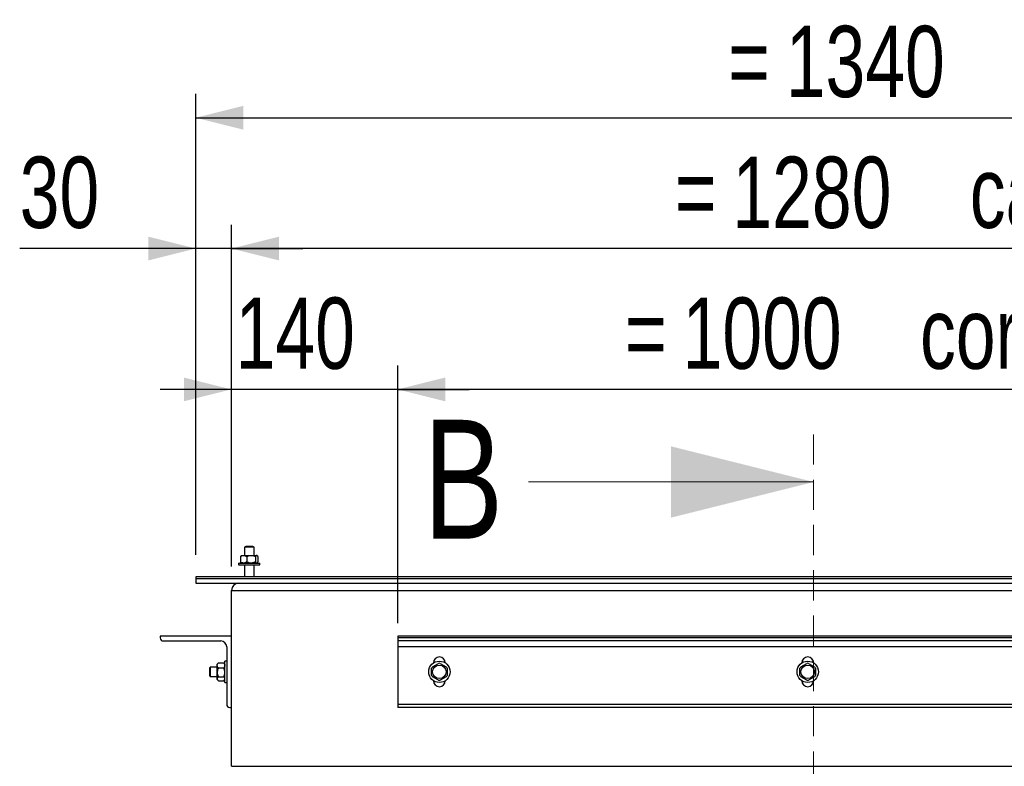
# Model space of a CAD drawing. Header units: millimetres. Extents: x 5 to 589, y 5 to 415.
# Tile 30 of 76: x 305 to 346, y 228 to 259. Entities that reach past the tile are written whole.
import ezdxf

# ---------------------------------------------------------------- set-up
doc = ezdxf.new("R2010")
doc.units = ezdxf.units.MM
doc.linetypes.add('HIDDEN', pattern=[1.905, 1.27, -0.635])
doc.layers.add('COTES', color=1, linetype='Continuous')
doc.layers.add('TRAIT-FORT', color=4, linetype='Continuous', lineweight=25)
doc.styles.add('SLDTEXTSTYLE0', font='TXT', dxfattribs={"width": 0.75})
doc.dimstyles.new('SLDDIMSTYLE0', dxfattribs={"dimtxt": 3, "dimasz": 2, "dimexe": 0, "dimexo": 0.0625, "dimgap": 0.75, "dimtad": 1, "dimlfac": 20, "dimrnd": 1e-09, "dimzin": 12, "dimdsep": 46, "dimtxsty": 'SLDTEXTSTYLE0', "dimsah": 1, "dimcen": 0.09, "dimadec": 0, "dimazin": 3, "dimtfac": 1, "dimtofl": 0, "dimtmove": 0, "dimatfit": 3, "dimfxl": 1, "dimfrac": 2, "dimtolj": 1, "dimtzin": 12, "dimarcsym": 0})
doc.dimstyles.new('SLDDIMSTYLE1', dxfattribs={"dimtxt": 3, "dimasz": 2, "dimexe": 0, "dimexo": 0.0625, "dimgap": 0.75, "dimtad": 1, "dimlfac": 20, "dimrnd": 1e-09, "dimzin": 12, "dimdsep": 46, "dimtxsty": 'SLDTEXTSTYLE0', "dimsah": 1, "dimcen": 0.09, "dimadec": 0, "dimazin": 3, "dimtfac": 1, "dimtmove": 0, "dimatfit": 0, "dimfxl": 1, "dimfrac": 2, "dimtolj": 1, "dimtzin": 12, "dimarcsym": 0})

# ---------------------------------------------------------------- blocks, each defined once
blk = doc.blocks.new('_D_22')
at = {"layer": 'COTES', "color": 1, "transparency": 16777216}
for p, q in [((312.056, 236.841), (312.056, 256.228)), ((379.056, 236.841), (379.056, 256.228)), ((312.056, 255.228), (379.056, 255.228))]:
    blk.add_line(p, q, dxfattribs=at)
for points in [[(312.056, 255.228), (314.056, 254.728), (314.056, 255.728)], [(379.056, 255.228), (377.056, 255.728), (377.056, 254.728)]]:
    blk.add_solid(points, dxfattribs=at)
at = {"layer": 'COTES', "color": 1, "transparency": 16777216, "char_height": 3, "attachment_point": 1, "style": 'SLDTEXTSTYLE0'}
for s, insert in [('1340', (336.881, 259.096)), ('tole=', (346.873, 259.096)), ('=', (334.456, 259.096))]:
    blk.add_mtext(s, dxfattribs=dict(at, insert=insert))
blk = doc.blocks.new('_D_23')
at = {"layer": 'COTES', "color": 1, "transparency": 16777216}
for p, q in [((313.556, 236.341), (313.556, 250.725)), ((377.556, 236.341), (377.556, 250.725)), ((377.556, 249.725), (313.556, 249.725))]:
    blk.add_line(p, q, dxfattribs=at)
for points in [[(313.556, 249.725), (315.556, 249.225), (315.556, 250.225)], [(377.556, 249.725), (375.556, 250.225), (375.556, 249.225)]]:
    blk.add_solid(points, dxfattribs=at)
at = {"layer": 'COTES', "color": 1, "transparency": 16777216, "char_height": 3, "attachment_point": 1, "style": 'SLDTEXTSTYLE0'}
for s, insert in [('1280', (334.635, 253.592)), ('cadre=', (344.627, 253.592)), ('=', (332.21, 253.592))]:
    blk.add_mtext(s, dxfattribs=dict(at, insert=insert))
blk = doc.blocks.new('_D_24')
at = {"layer": 'COTES', "color": 1, "transparency": 16777216}
for p, q in [((312.056, 236.841), (312.056, 250.725)), ((313.556, 236.341), (313.556, 250.725)), ((312.056, 249.725), (304.644, 249.725)), ((313.556, 249.725), (312.056, 249.725)), ((313.556, 249.725), (316.556, 249.725))]:
    blk.add_line(p, q, dxfattribs=at)
for points in [[(312.056, 249.725), (310.056, 250.225), (310.056, 249.225)], [(313.556, 249.725), (315.556, 249.225), (315.556, 250.225)]]:
    blk.add_solid(points, dxfattribs=at)
at = {"layer": 'COTES', "color": 1, "transparency": 16777216, "insert": (304.644, 253.592), "char_height": 3, "attachment_point": 1, "style": 'SLDTEXTSTYLE0'}
blk.add_mtext('30', dxfattribs=at)
blk = doc.blocks.new('_D_27')
at = {"layer": 'COTES', "color": 1, "transparency": 16777216}
for p, q in [((320.556, 234.341), (320.556, 244.798)), ((370.556, 234.341), (370.556, 244.798)), ((370.556, 243.798), (320.556, 243.798))]:
    blk.add_line(p, q, dxfattribs=at)
for points in [[(320.556, 243.798), (322.556, 243.298), (322.556, 244.298)], [(370.556, 243.798), (368.556, 244.298), (368.556, 243.298)]]:
    blk.add_solid(points, dxfattribs=at)
at = {"layer": 'COTES', "color": 1, "transparency": 16777216, "char_height": 3, "attachment_point": 1, "style": 'SLDTEXTSTYLE0'}
for s, insert in [('corniere=', (342.533, 247.665)), ('1000', (332.541, 247.665)), ('=', (330.116, 247.665))]:
    blk.add_mtext(s, dxfattribs=dict(at, insert=insert))
blk = doc.blocks.new('_D_28')
at = {"layer": 'COTES', "color": 1, "transparency": 16777216}
for p, q in [((313.556, 236.341), (313.556, 244.798)), ((320.556, 233.966), (320.556, 244.798)), ((313.556, 243.798), (310.556, 243.798)), ((320.556, 243.798), (313.556, 243.798)), ((320.556, 243.798), (323.556, 243.798))]:
    blk.add_line(p, q, dxfattribs=at)
for points in [[(313.556, 243.798), (311.556, 244.298), (311.556, 243.298)], [(320.556, 243.798), (322.556, 243.298), (322.556, 244.298)]]:
    blk.add_solid(points, dxfattribs=at)
at = {"layer": 'COTES', "color": 1, "transparency": 16777216, "insert": (313.731, 247.665), "char_height": 3, "attachment_point": 1, "style": 'SLDTEXTSTYLE0'}
blk.add_mtext('140', dxfattribs=at)

msp = doc.modelspace()

# ---------------------------------------------------------------- linework, layer by layer
at = {"color": 7, "linetype": 'HIDDEN', "lineweight": 18}
msp.add_line((338.05604, 241.90419), (338.05604, 175.25592), dxfattribs=at)
at = {"color": 7, "linetype": 'Continuous', "lineweight": 18}
msp.add_line((326.05604, 239.90419), (338.05604, 239.90419), dxfattribs=at)
msp.add_solid([(338.05604, 239.90419), (332.05604, 241.40419), (332.05604, 238.40419)], dxfattribs=at)
at = {"layer": 'TRAIT-FORT', "color": 4, "linetype": 'Continuous', "lineweight": 25}
for p, q in [((314.15603, 237.18279), (314.10606, 237.15392)), ((314.10606, 237.15392), (314.10606, 236.81594)), ((314.50603, 237.15392), (314.10606, 237.15392)), ((314.45606, 237.18279), (314.15603, 237.18279)), ((314.50603, 237.15392), (314.45606, 237.18279)), ((314.50603, 236.81594), (314.50603, 237.15392)), ((313.9405, 236.76568), (313.9405, 236.54123)), ((313.98103, 236.81594), (313.96578, 236.80063)), ((313.98103, 236.81594), (314.06858, 236.81594)), ((314.06858, 236.81594), (314.37948, 236.81594)), ((314.19676, 236.76568), (314.19676, 236.54123)), ((314.37948, 236.81594), (314.61694, 236.81594)), ((314.5623, 236.76568), (314.5623, 236.54123)), ((314.61694, 236.81594), (314.63106, 236.81594)), ((314.64632, 236.80063), (314.63106, 236.81594)), ((314.67159, 236.76568), (314.67159, 236.54123)), ((313.85601, 236.49095), (313.85601, 236.41594)), ((313.85601, 236.49095), (314.75609, 236.49095)), ((313.85601, 236.41594), (314.75609, 236.41594)), ((313.96635, 236.50582), (313.9405, 236.54123)), ((313.96625, 236.50575), (313.98103, 236.49095)), ((314.10606, 236.41594), (314.10606, 235.91595)), ((314.50603, 235.91595), (314.50603, 236.41594)), ((314.63106, 236.49095), (314.64584, 236.50575)), ((314.64575, 236.50582), (314.67159, 236.54123)), ((314.75609, 236.41594), (314.75609, 236.49095)), ((312.05604, 235.91595), (312.05604, 235.84095)), ((379.05605, 235.91595), (312.05604, 235.91595)), ((312.05604, 235.84095), (379.05605, 235.84095)), ((312.05604, 235.84095), (312.05604, 235.64094)), ((312.05604, 235.64094), (379.05605, 235.64094)), ((313.55608, 235.34093), (377.55602, 235.34093)), ((313.55608, 227.94095), (313.55608, 235.34093)), ((310.55601, 233.41594), (310.55601, 233.34094)), ((313.55608, 233.41594), (310.55601, 233.41594)), ((370.55605, 233.41594), (320.55605, 233.41594)), ((320.55605, 233.41594), (320.55605, 233.34094)), ((370.55605, 233.34094), (320.55605, 233.34094)), ((320.55605, 233.34094), (320.55605, 233.21593)), ((310.68103, 233.21593), (313.10604, 233.21593)), ((313.356, 232.96595), (313.356, 230.54095)), ((370.55605, 233.21593), (320.55605, 233.21593)), ((320.55605, 233.21593), (320.55605, 232.96595)), ((370.55605, 232.96595), (320.55605, 232.96595)), ((320.55605, 232.96595), (320.55605, 230.54095)), ((312.65991, 232.11594), (312.63101, 232.06595)), ((312.63101, 232.06595), (312.63101, 231.91593)), ((312.95602, 232.11594), (312.65991, 232.11594)), ((312.65991, 232.11594), (312.65991, 231.91593)), ((312.9937, 232.27861), (312.95602, 232.24094)), ((312.95602, 232.18647), (312.95602, 232.24094)), ((312.95602, 231.89521), (312.95602, 232.18647)), ((313.00628, 232.29046), (312.99284, 232.27733)), ((313.00628, 232.29046), (313.23078, 232.29046)), ((313.00628, 232.08247), (313.23078, 232.08247)), ((313.24423, 232.27733), (313.23078, 232.29046)), ((313.28104, 232.24094), (313.24337, 232.27861)), ((313.356, 232.36595), (313.28104, 232.36595)), ((313.28104, 231.46594), (313.28104, 232.36595)), ((322.0146, 232.12293), (322.27256, 232.27187)), ((322.05608, 232.29094), (322.05608, 232.29011)), ((322.33951, 232.27187), (322.59748, 232.12293)), ((322.556, 232.29011), (322.556, 232.29094)), ((337.51457, 232.12293), (337.77254, 232.27187)), ((337.55605, 232.29094), (337.55605, 232.29011)), ((337.83958, 232.27187), (338.09755, 232.12293)), ((338.05607, 232.29011), (338.05607, 232.29094)), ((312.63101, 231.91593), (312.63101, 231.76594)), ((312.63101, 231.76594), (312.65991, 231.71595)), ((312.65991, 231.91593), (312.65991, 231.71595)), ((312.65991, 231.71595), (312.95602, 231.71595)), ((312.95602, 231.6247), (312.95602, 231.89521)), ((312.95602, 231.59094), (312.95602, 231.6247)), ((313.00628, 231.70796), (313.23078, 231.70796)), ((322.27256, 231.56002), (322.0146, 231.70896)), ((322.59748, 231.70896), (322.33951, 231.56002)), ((337.77254, 231.56002), (337.51457, 231.70896)), ((338.09755, 231.70896), (337.83958, 231.56002)), ((312.95602, 231.59094), (312.9937, 231.55327)), ((313.00628, 231.54142), (313.23078, 231.54142)), ((313.24337, 231.55327), (313.28104, 231.59094)), ((313.28104, 231.46594), (313.356, 231.46594)), ((322.05608, 231.54178), (322.05608, 231.54095)), ((322.556, 231.54095), (322.556, 231.54178)), ((337.55605, 231.54178), (337.55605, 231.54095)), ((338.05607, 231.54095), (338.05607, 231.54178)), ((313.48102, 230.41595), (313.55608, 230.41595)), ((370.55605, 230.54095), (320.55605, 230.54095)), ((320.55605, 230.54095), (320.55605, 230.41595)), ((370.55605, 230.41595), (320.55605, 230.41595)), ((313.55608, 227.94095), (377.55602, 227.94095))]:
    msp.add_line(p, q, dxfattribs=at)
for centre, radius in [((322.30604, 231.91594), 0.45), ((322.30604, 231.91594), 0.286), ((337.80604, 231.91594), 0.45), ((337.80604, 231.91594), 0.286)]:
    msp.add_circle(centre, radius, dxfattribs=at)
for centre, radius, start, end in [((313.85604, 235.34094), 0.3, 90, 180), ((310.68104, 233.34094), 0.125, 180, 270), ((313.10604, 232.96594), 0.25, 0, 90), ((322.30604, 232.29094), 0.25, 0, 180), ((337.80604, 232.29094), 0.25, 0, 180), ((322.30604, 231.91594), 0.3575, 144.619977, 155.380023), ((322.30604, 231.91594), 0.3575, 84.619977, 95.380023), ((322.30604, 231.91594), 0.3575, 24.619977, 35.380023), ((337.80604, 231.91594), 0.3575, 144.619977, 155.380023), ((337.80604, 231.91594), 0.3575, 84.619977, 95.380023), ((337.80604, 231.91594), 0.3575, 24.619977, 35.380023), ((322.30604, 231.91594), 0.3575, 204.619977, 215.380023), ((322.30604, 231.91594), 0.3575, 324.619977, 335.380023), ((337.80604, 231.91594), 0.3575, 204.619977, 215.380023), ((337.80604, 231.91594), 0.3575, 324.619977, 335.380023), ((322.30604, 231.54094), 0.25, 180, 0), ((322.30604, 231.91594), 0.3575, 264.619977, 275.380023), ((337.80604, 231.54094), 0.25, 180, 0), ((337.80604, 231.91594), 0.3575, 264.619977, 275.380023), ((313.48104, 230.54094), 0.125, 180, 270)]:
    msp.add_arc(centre, radius, start, end, dxfattribs=at)
for points, knots in [([(313.9405, 236.76568), (313.95806, 236.77742), (313.99376, 236.8013), (314.03786, 236.81494), (314.0632, 236.81576), (314.06858, 236.81594)], [0, 0, 0, 0, 0.43244466, 0.87960563, 1, 1, 1, 1]), ([(313.9405, 236.76568), (313.94796, 236.77882), (313.95635, 236.79359), (313.96526, 236.79943), (313.96625, 236.80008)], [0, 0, 0, 0, 0.8892105, 1, 1, 1, 1]), ([(314.06858, 236.81594), (314.0911, 236.81303), (314.13579, 236.80728), (314.17654, 236.77947), (314.19676, 236.76568)], [0, 0, 0, 0, 0.50399871, 1, 1, 1, 1]), ([(314.19676, 236.76568), (314.21058, 236.77242), (314.2651, 236.79899), (314.32851, 236.81551), (314.37652, 236.81591), (314.37948, 236.81594)], [0, 0, 0, 0, 0.24181098, 0.95331314, 1, 1, 1, 1]), ([(314.37948, 236.81594), (314.41958, 236.81146), (314.48333, 236.80435), (314.54093, 236.77614), (314.5623, 236.76568)], [0, 0, 0, 0, 0.6290564, 1, 1, 1, 1]), ([(314.61694, 236.81594), (314.60733, 236.81304), (314.58825, 236.8073), (314.5709, 236.77947), (314.5623, 236.76568)], [0, 0, 0, 0, 0.50434931, 1, 1, 1, 1]), ([(314.67159, 236.76568), (314.6641, 236.77742), (314.64887, 236.80129), (314.63004, 236.81494), (314.61923, 236.81576), (314.61694, 236.81594)], [0, 0, 0, 0, 0.43262583, 0.87970729, 1, 1, 1, 1]), ([(314.06858, 236.49095), (314.04605, 236.49385), (314.00134, 236.4996), (313.96068, 236.52743), (313.9405, 236.54123)], [0, 0, 0, 0, 0.50395695, 1, 1, 1, 1]), ([(314.19676, 236.54123), (314.17921, 236.52948), (314.14352, 236.50558), (314.09925, 236.49199), (314.07396, 236.49113), (314.06858, 236.49095)], [0, 0, 0, 0, 0.43214817, 0.87932855, 1, 1, 1, 1]), ([(314.37948, 236.49095), (314.37652, 236.49097), (314.32851, 236.49137), (314.26509, 236.50787), (314.21058, 236.53448), (314.19676, 236.54123)], [0, 0, 0, 0, 0.0466845, 0.75815071, 1, 1, 1, 1]), ([(314.5623, 236.54123), (314.54093, 236.53077), (314.48333, 236.50256), (314.41958, 236.49543), (314.37948, 236.49095)], [0, 0, 0, 0, 0.37093559, 1, 1, 1, 1]), ([(314.5623, 236.54123), (314.56979, 236.52948), (314.58502, 236.50559), (314.60389, 236.49199), (314.61465, 236.49113), (314.61694, 236.49095)], [0, 0, 0, 0, 0.43217808, 0.87924189, 1, 1, 1, 1]), ([(312.95602, 232.18647), (312.95892, 232.20476), (312.96467, 232.24103), (312.99249, 232.27408), (313.00628, 232.29046)], [0, 0, 0, 0, 0.50420337, 1, 1, 1, 1]), ([(313.00628, 232.08247), (312.99455, 232.09673), (312.97066, 232.12575), (312.95708, 232.16152), (312.95621, 232.18211), (312.95602, 232.18647)], [0, 0, 0, 0, 0.43226463, 0.87976656, 1, 1, 1, 1]), ([(313.00628, 232.08247), (312.99455, 232.05683), (312.97068, 232.00468), (312.95707, 231.94002), (312.95621, 231.90306), (312.95602, 231.89521)], [0, 0, 0, 0, 0.43236132, 0.87945235, 1, 1, 1, 1]), ([(313.23078, 232.29046), (313.24251, 232.27623), (313.26638, 232.24729), (313.27999, 232.21133), (313.28085, 232.19082), (313.28104, 232.18647)], [0, 0, 0, 0, 0.43241015, 0.8794079, 1, 1, 1, 1]), ([(313.28104, 232.18647), (313.27814, 232.16817), (313.27238, 232.13188), (313.24457, 232.09885), (313.23078, 232.08247)], [0, 0, 0, 0, 0.5040042, 1, 1, 1, 1]), ([(313.28104, 231.89521), (313.27814, 231.92816), (313.27238, 231.99353), (313.24457, 232.05298), (313.23078, 232.08247)], [0, 0, 0, 0, 0.50405951, 1, 1, 1, 1]), ([(321.98103, 231.76702), (321.98103, 231.86352), (321.98103, 231.96308), (321.98103, 232.06184), (321.98103, 232.06487)], [0, 0, 0, 0, 0.969261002, 1, 1, 1, 1]), ([(322.63105, 232.06487), (322.63105, 232.06184), (322.63105, 231.96308), (322.63105, 231.86352), (322.63105, 231.76702)], [0, 0, 0, 0, 0.030738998, 1, 1, 1, 1]), ([(337.481, 231.76702), (337.481, 231.86352), (337.481, 231.96308), (337.481, 232.06184), (337.481, 232.06487)], [0, 0, 0, 0, 0.969261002, 1, 1, 1, 1]), ([(338.13102, 232.06487), (338.13102, 232.06184), (338.13102, 231.96308), (338.13102, 231.86352), (338.13102, 231.76702)], [0, 0, 0, 0, 0.030738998, 1, 1, 1, 1]), ([(312.95602, 231.89521), (312.95893, 231.86227), (312.96469, 231.7969), (312.99249, 231.73745), (313.00628, 231.70796)], [0, 0, 0, 0, 0.50394286, 1, 1, 1, 1]), ([(313.00628, 231.70796), (312.99954, 231.70166), (312.97293, 231.67683), (312.9563, 231.64781), (312.95604, 231.62605), (312.95602, 231.6247)], [0, 0, 0, 0, 0.24175576, 0.95322106, 1, 1, 1, 1]), ([(312.95602, 231.6247), (312.96055, 231.60643), (312.96774, 231.57738), (312.99585, 231.55116), (313.00628, 231.54142)], [0, 0, 0, 0, 0.62885515, 1, 1, 1, 1]), ([(313.23078, 231.70796), (313.24251, 231.7336), (313.26639, 231.78576), (313.27999, 231.85042), (313.28085, 231.88737), (313.28104, 231.89521)], [0, 0, 0, 0, 0.43236229, 0.87957354, 1, 1, 1, 1]), ([(313.28104, 231.6247), (313.28102, 231.62605), (313.28076, 231.64781), (313.26413, 231.67683), (313.23753, 231.70166), (313.23078, 231.70796)], [0, 0, 0, 0, 0.04677894, 0.75824424, 1, 1, 1, 1]), ([(313.23078, 231.54142), (313.24125, 231.55116), (313.26946, 231.57736), (313.27657, 231.60643), (313.28104, 231.6247)], [0, 0, 0, 0, 0.37129743, 1, 1, 1, 1])]:
    msp.add_open_spline(points, degree=3, knots=knots, dxfattribs=at)

# ---------------------------------------------------------------- texts
at = {"color": 7, "linetype": 'Continuous', "insert": (321.64184, 242.51888), "char_height": 5, "attachment_point": 1, "style": 'SLDTEXTSTYLE0'}
msp.add_mtext('B', dxfattribs=at)

# ---------------------------------------------------------------- dimensions: what is measured, and where the dimension line sits
at = {"layer": 'COTES', "color": 1}
for base, p1, p2, text, picture, middle in [((379.05604, 255.22846), (312.05604, 235.84094), (379.05604, 235.84094), '=<> tole=', '_D_22', (345.55604, 255.22846)), ((313.55604, 249.72518), (377.55604, 235.34094), (313.55604, 235.34094), '=<> cadre=', '_D_23', (345.55604, 249.72518)), ((320.55604, 243.79769), (370.55604, 233.34094), (320.55604, 233.34094), '=<> corniere=', '_D_27', (345.55604, 243.79769))]:
    dim = msp.add_linear_dim(base=base, p1=p1, p2=p2, angle=0, text=text, dimstyle='SLDDIMSTYLE0', dxfattribs=at)
    dim.commit()
    dim.dimension.update_dxf_attribs({"geometry": picture, "text_midpoint": middle, "dimtype": 160})
for base, p1, p2, picture, middle in [((312.05604, 249.72518), (313.55604, 235.34094), (312.05604, 235.84094), '_D_24', (306.86108, 249.72518)), ((313.55604, 243.79769), (320.55604, 232.96594), (313.55604, 235.34094), '_D_28', (317.05604, 243.79769))]:
    dim = msp.add_linear_dim(base=base, p1=p1, p2=p2, dimstyle='SLDDIMSTYLE1', dxfattribs=at)
    dim.commit()
    dim.dimension.update_dxf_attribs({"geometry": picture, "text_midpoint": middle, "dimtype": 160})

doc.saveas('drawing.dxf')
